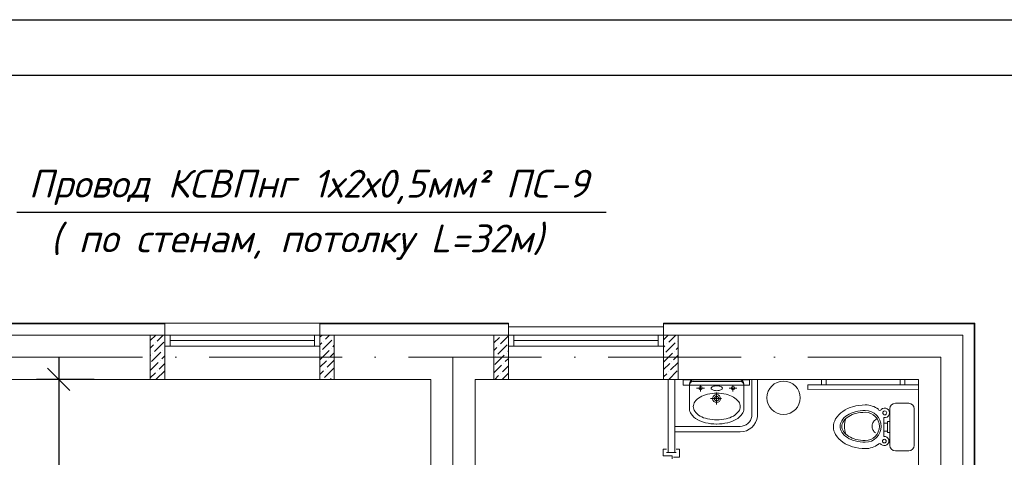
# Model space of a CAD drawing. Header units: millimetres. Extents: x 1114507 to 93926427, y 174473 to 817039.
# Tile 135 of 256: x 1757263 to 1766144, y 494697 to 498648. Entities that reach past the tile are written whole.
import ezdxf

# ---------------------------------------------------------------- set-up
doc = ezdxf.new("R2010")
doc.units = ezdxf.units.MM
doc.linetypes.add('ACAD_ISO10W100', pattern=[18, 12, -3, 0, -3])
doc.layers.add('kcd_tx', color=7, linetype='Continuous')
doc.layers.add('PDF22_Text', color=7, linetype='Continuous')
doc.layers.add('PDF22_Geometry', color=7, linetype='Continuous', true_color=0x979797)
doc.layers.add('АСО-стены кирпич 380 мм', color=7, linetype='Continuous', lineweight=35, true_color=0x745739)
doc.layers.add('размеры', color=12, linetype='Continuous', lineweight=15)
doc.layers.add('Сантехника', color=150, linetype='Continuous', lineweight=13)
doc.styles.add('PDF ISOCPEUR', font='isocpeur.TTF')
doc.styles.get("Standard").update_dxf_attribs({"font": 'isocpeui.ttf'})
doc.dimstyles.new('Санжар', dxfattribs={"dimtxt": 240, "dimasz": 200, "dimexe": 200, "dimexo": 200, "dimgap": 50, "dimtad": 1, "dimdec": 0, "dimtxsty": 'Standard', "dimblk": 'OBLIQUE', "dimcen": 2.5, "dimdle": 200, "dimclrd": 152, "dimclre": 152, "dimclrt": 152, "dimadec": 0, "dimazin": 0, "dimtfac": 1, "dimtdec": 0, "dimtmove": 0, "dimatfit": 3, "dimldrblk": 'OBLIQUE', "dimfxl": 0, "dimlwd": 0, "dimlwe": 0, "dimarcsym": 0})

# ---------------------------------------------------------------- blocks, each defined once
blk = doc.blocks.new('blokqav3mak')
at = {"color": 252, "lineweight": 0, "ltscale": 100}
for p, q in [((1619766.4, 782732.1), (1618266.4, 782732.1)), ((1619766.4, 782625.1), (1619766.4, 782732.1)), ((1622866.4, 782732.1), (1621166.4, 782732.1)), ((1621166.4, 782625.1), (1621166.4, 782732.1)), ((1627073.4, 782732.1), (1624266.4, 782732.1)), ((1627073.4, 775325.1), (1627073.4, 782732.1))]:
    blk.add_line(p, q, dxfattribs=at)
at = {"color": 32, "lineweight": 0, "ltscale": 100}
for p, q in [((1619766.4, 782725.1), (1618266.4, 782725.1)), ((1622866.4, 782725.1), (1621166.4, 782725.1)), ((1627066.4, 782725.1), (1624266.4, 782725.1)), ((1627066.4, 775325.1), (1627066.4, 782725.1))]:
    blk.add_line(p, q, dxfattribs=at)
at = {"lineweight": 0, "ltscale": 100}
for p, q in [((1621166.4, 782732.1), (1619766.4, 782732.1)), ((1624266.4, 782700.1), (1622866.4, 782700.1)), ((1619766.4, 782625.1), (1618266.4, 782625.1)), ((1619766.4, 782625.1), (1619766.4, 782225.1)), ((1622866.4, 782625.1), (1621166.4, 782625.1)), ((1621166.4, 782625.1), (1621166.4, 782225.1)), ((1622866.4, 782225.1), (1622866.4, 782625.1)), ((1626966.4, 782625.1), (1624266.4, 782625.1)), ((1624266.4, 782225.1), (1624266.4, 782625.1)), ((1626966.4, 775325.1), (1626966.4, 782625.1)), ((1619766.4, 782225.1), (1618266.4, 782225.1)), ((1621166.4, 782225.1), (1619766.4, 782225.1)), ((1622166.4, 782225.1), (1621166.4, 782225.1)), ((1622166.4, 776325.1), (1622166.4, 782225.1)), ((1622866.4, 782225.1), (1622566.4, 782225.1)), ((1622566.4, 776325.1), (1622566.4, 782225.1)), ((1624266.4, 782225.1), (1622866.4, 782225.1)), ((1626566.4, 782225.1), (1624266.4, 782225.1)), ((1625042.5, 782221.3), (1624442.5, 782221.3)), ((1624442.5, 782221.3), (1624442.5, 782171.3)), ((1624442.5, 782171.3), (1625042.5, 782171.3)), ((1625042.5, 782171.3), (1625042.5, 782221.3)), ((1625062.8, 782225.1), (1625062.8, 781889.9)), ((1625112.8, 782225.1), (1625112.8, 781889.9)), ((1626566.4, 775325.1), (1626566.4, 782225.1)), ((1624366.4, 781800.9), (1624956.6, 781800.9)), ((1624366.4, 781750.9), (1624956.6, 781750.9))]:
    blk.add_line(p, q, dxfattribs=at)
at = {"color": 251, "lineweight": 0, "ltscale": 100, "true_color": 0x4a4a4a}
for p, q in [((1622866.4, 782625.1), (1622866.4, 782732.1)), ((1624266.4, 782625.1), (1624266.4, 782732.1))]:
    blk.add_line(p, q, dxfattribs=at)
at = {"linetype": 'Continuous', "lineweight": 0, "ltscale": 100}
for p, q in [((1619636.4, 782575.5, 0), (1619686, 782625.1, 0)), ((1619698.9, 782570.6, 0), (1619753.3, 782625.1, 0)), ((1621166.4, 782604.9, 0), (1621186.6, 782625.1, 0)), ((1621216.3, 782587.5, 0), (1621253.9, 782625.1, 0)), ((1621292.1, 782595.9, 0), (1621292.1, 782595.9, 0)), ((1622736.4, 782621.2, 0), (1622740.3, 782625.1, 0)), ((1622736.4, 782553.8, 0), (1622786.8, 782604.3, 0)), ((1622795.3, 782545.4, 0), (1622866.4, 782616.5, 0)), ((1622803.7, 782621.2, 0), (1622803.7, 782621.2, 0)), ((1624266.4, 782583.2, 0), (1624304.3, 782621.2, 0)), ((1624312.7, 782562.2, 0), (1624375.6, 782625.1, 0)), ((1619636.4, 782508.1, 0), (1619665.2, 782537, 0)), ((1619673.6, 782478, 0), (1619757.8, 782562.2, 0)), ((1619682, 782553.8, 0), (1619682, 782553.8, 0)), ((1621166.4, 782537.5, 0), (1621182.6, 782553.8, 0)), ((1621191.1, 782494.9, 0), (1621275.2, 782579.1, 0)), ((1621199.5, 782570.6, 0), (1621199.5, 782570.6, 0)), ((1621283.7, 782520.1, 0), (1621296.4, 782532.8, 0)), ((1622736.4, 782486.5, 0), (1622761.6, 782511.7, 0)), ((1622770, 782452.8, 0), (1622854.2, 782537, 0)), ((1622778.4, 782528.6, 0), (1622778.4, 782528.6, 0)), ((1624266.4, 782515.9, 0), (1624279, 782528.6, 0)), ((1624287.4, 782469.6, 0), (1624371.6, 782553.8, 0)), ((1624295.9, 782545.4, 0), (1624295.9, 782545.4, 0)), ((1624380, 782494.9, 0), (1624396.4, 782511.2, 0)), ((1624388.5, 782570.6, 0), (1624388.5, 782570.6, 0)), ((1619636.4, 782440.8, 0), (1619640, 782444.4, 0)), ((1619648.4, 782385.4, 0), (1619732.6, 782469.6, 0)), ((1619656.8, 782461.2, 0), (1619656.8, 782461.2, 0)), ((1619741, 782410.7, 0), (1619766.4, 782436.1, 0)), ((1619749.4, 782486.5, 0), (1619749.4, 782486.5, 0)), ((1619766.2, 782503.3, 0), (1619766.4, 782503.4, 0)), ((1621166.4, 782402.8, 0), (1621250, 782486.5, 0)), ((1621174.2, 782478, 0), (1621174.2, 782478, 0)), ((1621258.4, 782427.5, 0), (1621296.4, 782465.5, 0)), ((1621266.8, 782503.3, 0), (1621266.8, 782503.3, 0)), ((1622744.7, 782360.2, 0), (1622828.9, 782444.4, 0)), ((1622753.2, 782435.9, 0), (1622753.2, 782435.9, 0)), ((1622845.8, 782461.2, 0), (1622845.8, 782461.2, 0)), ((1622862.6, 782478, 0), (1622866.4, 782481.8, 0)), ((1624266.4, 782381.2, 0), (1624346.4, 782461.2, 0)), ((1624270.6, 782452.8, 0), (1624270.6, 782452.8, 0)), ((1624354.8, 782402.3, 0), (1624396.4, 782443.8, 0)), ((1624363.2, 782478, 0), (1624363.2, 782478, 0)), ((1619636.4, 782306.1, 0), (1619707.3, 782377, 0)), ((1619715.7, 782318.1, 0), (1619766.4, 782368.7, 0)), ((1619724.1, 782393.8, 0), (1619724.1, 782393.8, 0)), ((1621166.4, 782335.5, 0), (1621224.7, 782393.8, 0)), ((1621233.2, 782334.9, 0), (1621296.4, 782398.1, 0)), ((1621241.6, 782410.7, 0), (1621241.6, 782410.7, 0)), ((1622736.4, 782284.4, 0), (1622803.7, 782351.8, 0)), ((1622812.1, 782292.8, 0), (1622866.4, 782347.1, 0)), ((1622820.5, 782368.6, 0), (1622820.5, 782368.6, 0)), ((1622837.4, 782385.4, 0), (1622866.4, 782414.4, 0)), ((1624266.4, 782313.8, 0), (1624321.1, 782368.6, 0)), ((1624329.5, 782309.7, 0), (1624396.4, 782376.5, 0)), ((1624337.9, 782385.4, 0), (1624337.9, 782385.4, 0)), ((1619636.4, 782238.7, 0), (1619682, 782284.4, 0)), ((1619690.5, 782225.5, 0), (1619766.4, 782301.4, 0)), ((1619698.9, 782301.2, 0), (1619698.9, 782301.2, 0)), ((1621166.4, 782268.1, 0), (1621199.5, 782301.2, 0)), ((1621207.9, 782242.3, 0), (1621292.1, 782326.5, 0)), ((1621216.3, 782318.1, 0), (1621216.3, 782318.1, 0)), ((1621283.7, 782250.7, 0), (1621283.7, 782250.7, 0)), ((1622744.4, 782225.1, 0), (1622778.4, 782259.1, 0)), ((1622795.3, 782276, 0), (1622795.3, 782276, 0)), ((1622811.7, 782225.1, 0), (1622866.4, 782279.7, 0)), ((1624266.4, 782246.5, 0), (1624295.9, 782276, 0)), ((1624312.3, 782225.1, 0), (1624388.5, 782301.2, 0)), ((1624312.7, 782292.8, 0), (1624312.7, 782292.8, 0)), ((1619766.2, 782233.9, 0), (1619766.2, 782233.9, 0)), ((1621191.1, 782225.5, 0), (1621191.1, 782225.5, 0)), ((1621258, 782225.1, 0), (1621266.8, 782233.9, 0)), ((1624380, 782225.5, 0), (1624380, 782225.5, 0))]:
    blk.add_line(p, q, dxfattribs=at)
at = {"color": 5, "lineweight": 0}
for p, q in [((1619816.4, 782625.1), (1619766.4, 782625.1)), ((1619766.4, 782625.1), (1619766.4, 782525.1)), ((1621116.4, 782625.1), (1619816.4, 782625.1)), ((1619816.4, 782525.1), (1619816.4, 782625.1)), ((1621116.4, 782525.1), (1621116.4, 782625.1)), ((1621116.4, 782625.1), (1621166.4, 782625.1)), ((1621166.4, 782625.1), (1621166.4, 782525.1)), ((1622916.4, 782625.1), (1622866.4, 782625.1)), ((1622866.4, 782625.1), (1622866.4, 782525.1)), ((1624216.4, 782625.1), (1622916.4, 782625.1)), ((1622916.4, 782525.1), (1622916.4, 782625.1)), ((1624216.4, 782525.1), (1624216.4, 782625.1)), ((1624216.4, 782625.1), (1624266.4, 782625.1)), ((1624266.4, 782625.1), (1624266.4, 782525.1)), ((1619766.4, 782525.1), (1619816.4, 782525.1)), ((1621116.4, 782575.1), (1619816.4, 782575.1)), ((1621116.4, 782525.1), (1619816.4, 782525.1)), ((1621166.4, 782525.1), (1621116.4, 782525.1)), ((1622866.4, 782525.1), (1622916.4, 782525.1)), ((1624216.4, 782575.1), (1622916.4, 782575.1)), ((1624216.4, 782525.1), (1622916.4, 782525.1)), ((1624266.4, 782525.1), (1624216.4, 782525.1))]:
    blk.add_line(p, q, dxfattribs=at)
at = {"color": 1, "linetype": 'ACAD_ISO10W100', "lineweight": 0, "ltscale": 100}
for p, q in [((1626766.4, 782425.1), (1599766.4, 782425.1)), ((1622366.4, 782425.1), (1622366.4, 773125.1)), ((1626766.4, 782425.1), (1626766.4, 766825.1))]:
    blk.add_line(p, q, dxfattribs=at)
at = {"lineweight": 0}
for p, q in [((1626566.3, 782175.1), (1625566.3, 782175)), ((1625566.3, 782175), (1625566.3, 782135)), ((1625731.6, 782225.1), (1625691.6, 782225.1)), ((1625691.6, 782225.1), (1625691.6, 782175.1)), ((1625691.6, 782175.1), (1625731.6, 782175.1)), ((1625731.6, 782175.1), (1625731.6, 782225.1)), ((1626401, 782175.1), (1626401, 782225.1)), ((1626401, 782225.1), (1626441, 782225.1)), ((1626441, 782175.1), (1626401, 782175.1)), ((1626441, 782225.1), (1626441, 782175.1)), ((1626566.3, 782135.1), (1626566.3, 782175.1)), ((1625566.3, 782135), (1626566.3, 782135.1))]:
    blk.add_line(p, q, dxfattribs=at)
at = {"color": 0, "lineweight": 0}
for p, q in [((1624293.5, 781596.4), (1624262.2, 781596.4)), ((1624262.2, 781596.4), (1624262.2, 781533.9)), ((1624262.2, 781533.9), (1624343.5, 781533.9)), ((1624293.5, 781565.1), (1624379.2, 781565.1)), ((1624343.5, 781533.9), (1624343.5, 781508.9)), ((1624410.5, 781596.4), (1624379.2, 781596.4)), ((1624410.5, 781521.4), (1624410.5, 781596.4)), ((1624356, 781521.4), (1624410.5, 781521.4))]:
    blk.add_line(p, q, dxfattribs=at)
at = {"lineweight": 0, "ltscale": 100}
blk.add_circle((1625348.6, 782059), 150, dxfattribs=at)
for centre, radius, start, end in [((1624954.6, 781911.3), 110.4, 271.07834, 348.85672), ((1624955, 781910), 159.1, 270.57238, 352.76255)]:
    blk.add_arc(centre, radius, start, end, dxfattribs=at)
at = {"layer": 'АСО-стены кирпич 380 мм', "color": 5, "lineweight": 0}
for p, q in [((1624306.4, 781565.1), (1624306.4, 782225.1)), ((1624366.4, 782225.1), (1624366.4, 781565.1)), ((1624366.4, 781565.1), (1624306.4, 781565.1))]:
    blk.add_line(p, q, dxfattribs=at)
at = {"layer": 'размеры', "lineweight": 0, "ltscale": 5}
for p, q in [((1619766.4, 782625.1), (1619636.4, 782625.1)), ((1619636.4, 782625.1), (1619636.4, 782225.1)), ((1619766.4, 782225.1), (1619766.4, 782625.1)), ((1621296.4, 782625.1), (1621166.4, 782625.1)), ((1621166.4, 782625.1), (1621166.4, 782225.1)), ((1621296.4, 782225.1), (1621296.4, 782625.1)), ((1622736.4, 782625.1), (1622866.4, 782625.1)), ((1622736.4, 782225.1), (1622736.4, 782625.1)), ((1622866.4, 782625.1), (1622866.4, 782625.1)), ((1622866.4, 782625.1), (1622866.4, 782225.1)), ((1622866.4, 782225.1), (1622866.4, 782625.1)), ((1622866.4, 782625.1), (1622866.4, 782225.1)), ((1624266.4, 782625.1), (1624396.4, 782625.1)), ((1624266.4, 782225.1), (1624266.4, 782625.1)), ((1624396.4, 782625.1), (1624396.4, 782225.1)), ((1619636.4, 782225.1), (1619766.4, 782225.1)), ((1621166.4, 782225.1), (1621296.4, 782225.1)), ((1622866.4, 782225.1), (1622736.4, 782225.1)), ((1622866.4, 782225.1), (1622866.4, 782225.1)), ((1624396.4, 782225.1), (1624266.4, 782225.1))]:
    blk.add_line(p, q, dxfattribs=at)
at = {"layer": 'Сантехника', "lineweight": 0}
for p, q in [((1624499.5, 782180.2), (1624499.5, 781954.9)), ((1624529.1, 782207.1), (1624744.7, 782207.1)), ((1624744.7, 782225.1), (1624544.4, 782225.1)), ((1624600, 782166.6), (1624600, 782115.3)), ((1624944.9, 782225.1), (1624744.7, 782225.1)), ((1624960.2, 782207.1), (1624744.7, 782207.1)), ((1624892.2, 782166.6), (1624892.2, 782115.3)), ((1624989.9, 781954.9), (1624989.9, 782180.2)), ((1624635.5, 782146.1), (1624564.4, 782146.1)), ((1624744.7, 782107.6), (1624744.7, 781997.3)), ((1624927.7, 782146.1), (1624856.6, 782146.1)), ((1624789.1, 782051.2), (1624688, 782051.2))]:
    blk.add_line(p, q, dxfattribs=at)
at = {"layer": 'Сантехника', "lineweight": 0, "ltscale": 5}
for p, q in [((1626356.9, 782009.5), (1626476.9, 782009.5)), ((1626356.9, 782009.5), (1626476.9, 782009.5)), ((1626306.9, 781629.5), (1626306.9, 781959.5)), ((1626306.9, 781629.5), (1626306.9, 781959.5)), ((1626526.9, 781959.5), (1626526.9, 781629.5)), ((1626526.9, 781959.5), (1626526.9, 781629.5)), ((1626251.9, 781828.6), (1626286.2, 781828.6)), ((1626251.9, 781828.6), (1626286.2, 781828.6)), ((1626254, 781879.6), (1626254, 781828.6)), ((1626254, 781879.6), (1626254, 781828.6)), ((1626254, 781828.6), (1626254, 781756.9)), ((1626254, 781828.6), (1626254, 781756.9)), ((1626286.2, 781844.3), (1626306.9, 781844.3)), ((1626286.2, 781828.6), (1626286.2, 781844.3)), ((1626286.2, 781844.3), (1626306.9, 781844.3)), ((1626286.2, 781828.6), (1626286.2, 781844.3)), ((1626286.2, 781756.9), (1626286.2, 781828.6)), ((1626286.2, 781756.9), (1626286.2, 781828.6)), ((1626306.9, 781844.3), (1626306.9, 781744.6)), ((1626306.9, 781844.3), (1626306.9, 781744.6)), ((1626254, 781756.9), (1626254, 781709.7)), ((1626286.2, 781756.9), (1626254, 781756.9)), ((1626254, 781756.9), (1626254, 781709.7)), ((1626286.2, 781756.9), (1626254, 781756.9)), ((1626286.2, 781744.6), (1626286.2, 781756.9)), ((1626286.2, 781744.6), (1626286.2, 781756.9)), ((1626306.9, 781744.6), (1626286.2, 781744.6)), ((1626306.9, 781744.6), (1626286.2, 781744.6)), ((1626476.9, 781579.5), (1626356.9, 781579.5)), ((1626476.9, 781579.5), (1626356.9, 781579.5))]:
    blk.add_line(p, q, dxfattribs=at)
at = {"layer": 'Сантехника', "lineweight": 0}
for centre, radius in [((1624600, 782146.1), 15.4), ((1624892.2, 782146.1), 15.4), ((1624744.7, 782051.2), 35.9), ((1624744.7, 782051.2), 20.1)]:
    blk.add_circle(centre, radius, dxfattribs=at)
at = {"layer": 'Сантехника', "lineweight": 0, "ltscale": 5}
for centre, radius in [((1626261, 781922.7), 17.7), ((1626261, 781922.7), 17.7), ((1626257.3, 781668.1), 16.8), ((1626257.3, 781668.1), 16.8)]:
    blk.add_circle(centre, radius, dxfattribs=at)
at = {"layer": 'Сантехника', "lineweight": 0}
for centre, radius, start, end in [((1624532.7, 782174), 33.3, 90, 180), ((1624544.4, 782180.2), 45, 90, 180), ((1624705.8, 782144.8), 10.3, 136.14298, 180), ((1624724.8, 782126.5), 36.7, 113.31982, 136.14298), ((1624737.6, 782096.8), 69, 100.12395, 113.31982), ((1624746.1, 782049.6), 117, 90, 100.12395), ((1624746.1, 782049.6), 117, 79.87605, 90), ((1624754.5, 782096.8), 69, 66.68018, 79.87605), ((1624767.3, 782126.5), 36.7, 43.85702, 66.68018), ((1624786.3, 782144.8), 10.3, 0, 43.85702), ((1624944.9, 782180.2), 45, 0, 90), ((1624956.6, 782174), 33.3, 0, 90), ((1624672.6, 781930.8), 154, 119.66302, 143.97221), ((1624716.9, 781853), 243.6, 103.2739, 119.66302), ((1624746.1, 781729.5), 370.4, 90, 103.2739), ((1624705.8, 782144.8), 10.3, 180, 223.85702), ((1624724.8, 782163.1), 36.7, 223.85702, 246.68018), ((1624737.6, 782192.8), 69, 246.68018, 259.87605), ((1624746.1, 782240), 117, 259.87605, 270), ((1624746.1, 782240), 117, 270, 280.12395), ((1624746.1, 781729.5), 370.4, 76.7261, 90), ((1624754.5, 782192.8), 69, 280.12395, 293.31982), ((1624767.3, 782163.1), 36.7, 293.31982, 316.14298), ((1624786.3, 782144.8), 10.3, 316.14298, 0), ((1624775.2, 781853), 243.6, 60.33698, 76.7261), ((1624819.5, 781930.8), 154, 36.02779, 60.33698), ((1624605.8, 781979.4), 71.4, 143.97221, 180), ((1624605.8, 781979.4), 71.4, 180, 216.02779), ((1624886.3, 781979.4), 71.4, 0, 36.02779), ((1624886.3, 781979.4), 71.4, 323.97221, 0), ((1624581.5, 781960.8), 82.2, 175.88044, 180), ((1624581.5, 781960.8), 82.2, 180, 216.02779), ((1624658.5, 782016.8), 177.4, 216.02779, 240.33698), ((1624672.6, 782028), 154, 216.02779, 240.33698), ((1624716.9, 782105.8), 243.6, 240.33698, 256.7261), ((1624775.2, 782105.8), 243.6, 283.2739, 299.66302), ((1624819.5, 782028), 154, 299.66302, 323.97221), ((1624830.9, 782016.8), 177.4, 299.66302, 323.97221), ((1624907.8, 781960.8), 82.2, 323.97221, 0), ((1624907.8, 781960.8), 82.2, 0, 4.11956), ((1624709.5, 782106.4), 280.6, 240.33698, 256.7261), ((1624743.1, 782248.6), 426.7, 256.7261, 270), ((1624746.1, 782229.2), 370.4, 256.7261, 270), ((1624743.1, 782248.6), 426.7, 270, 270.21449), ((1624746.3, 782248.6), 426.7, 269.78551, 270), ((1624746.1, 782229.2), 370.4, 270, 283.2739), ((1624746.3, 782248.6), 426.7, 270, 283.2739), ((1624779.8, 782106.4), 280.6, 283.2739, 299.66302), ((1626007.7, 781840.6), 221.7, 211.15077, 235.5781), ((1626054.9, 781909.5), 305.2, 235.5781, 254.15338)]:
    blk.add_arc(centre, radius, start, end, dxfattribs=at)
at = {"layer": 'Сантехника', "lineweight": 0, "ltscale": 5}
for centre, radius, start, end in [((1626054.9, 781684.7), 305.2, 105.84662, 124.4219), ((1626054.9, 781684.7), 305.2, 105.84662, 124.4219), ((1626085.8, 781575.8), 418.4, 90, 105.84662), ((1626085.8, 781575.8), 418.4, 90, 105.84662), ((1626085.8, 781797.1), 197.2, 53.37244, 90), ((1626085.8, 781797.1), 197.2, 53.37244, 90), ((1626356.9, 781959.5), 50, 90, 180), ((1626356.9, 781959.5), 50, 90, 180), ((1626476.9, 781959.5), 50, 0, 90), ((1626476.9, 781959.5), 50, 0, 90), ((1626007.7, 781753.6), 221.7, 124.4219, 148.84923), ((1626007.7, 781753.6), 221.7, 124.4219, 148.84923), ((1626015.2, 781758), 170.1, 122.17122, 146.63536), ((1626015.2, 781758), 170.1, 122.17122, 146.63536), ((1626016.2, 781756.8), 156.2, 120.97049, 145.38765), ((1626016.2, 781756.8), 156.2, 120.97049, 145.38765), ((1626057.8, 781690.3), 250.1, 104.60393, 122.17122), ((1626057.8, 781690.3), 250.1, 104.60393, 122.17122), ((1626058.2, 781686.7), 237.8, 103.96042, 120.97049), ((1626058.2, 781686.7), 237.8, 103.96042, 120.97049), ((1626085.8, 781582.9), 361.1, 90, 104.60393), ((1626085.8, 781582.9), 361.1, 90, 104.60393), ((1626085.8, 781575.7), 352.3, 90, 103.96042), ((1626085.8, 781575.7), 352.3, 90, 103.96042), ((1626085.8, 781800.6), 143.4, 270, 90), ((1626085.8, 781800.6), 143.4, 270, 90), ((1626085.8, 781800.6), 127.3, 270, 90), ((1626085.8, 781800.6), 127.3, 270, 90), ((1626216.9, 781957.5), 13.6, 200.6387, 339.3613), ((1626216.9, 781957.5), 13.6, 200.6387, 339.3613), ((1626261, 781922.7), 43.6, 260.82075, 136.57286), ((1626261, 781922.7), 43.6, 260.82075, 136.57286), ((1625935.8, 781797.1), 137.7, 148.84923, 180), ((1625935.8, 781797.1), 137.7, 180, 211.15077), ((1625950.5, 781800.6), 92.6, 146.63536, 180), ((1625950.5, 781800.6), 92.6, 146.63536, 180), ((1625950.5, 781800.6), 92.6, 180, 213.36464), ((1625950.5, 781800.6), 92.6, 180, 213.36464), ((1625952.6, 781800.6), 78.9, 145.38765, 180), ((1625952.6, 781800.6), 78.9, 145.38765, 180), ((1625952.6, 781800.6), 78.9, 180, 214.61235), ((1625952.6, 781800.6), 78.9, 180, 214.61235), ((1626110.7, 781798.8), 213, 159.99951, 198.48455), ((1626110.7, 781798.8), 213, 159.99951, 198.48455), ((1626217.6, 781801.1), 70.5, 153.65468, 180), ((1626217.6, 781801.1), 70.5, 153.65468, 180), ((1626217.6, 781801.1), 70.5, 180, 206.34532), ((1626217.6, 781801.1), 70.5, 180, 206.34532), ((1626231.9, 781794), 86.5, 129.91016, 153.65468), ((1626231.9, 781794), 86.5, 129.91016, 153.65468), ((1626241.2, 781782.9), 101, 119.23771, 129.91016), ((1626241.2, 781782.9), 101, 119.23771, 129.91016), ((1626007.7, 781840.6), 221.7, 211.15077, 235.5781), ((1626015.2, 781843.2), 170.1, 213.36464, 237.82878), ((1626015.2, 781843.2), 170.1, 213.36464, 237.82878), ((1626016.2, 781844.5), 156.2, 214.61235, 239.02951), ((1626016.2, 781844.5), 156.2, 214.61235, 239.02951), ((1626058.2, 781914.5), 237.8, 239.02951, 256.03958), ((1626058.2, 781914.5), 237.8, 239.02951, 256.03958), ((1626231.9, 781808.2), 86.5, 206.34532, 230.08984), ((1626231.9, 781808.2), 86.5, 206.34532, 230.08984), ((1626257.3, 781668.1), 41.7, 226.35612, 94.52336), ((1626257.3, 781668.1), 41.7, 226.35612, 94.52336), ((1626054.9, 781909.5), 305.2, 235.5781, 254.15338), ((1626057.8, 781911), 250.1, 237.82878, 255.39607), ((1626057.8, 781911), 250.1, 237.82878, 255.39607), ((1626085.8, 782018.3), 361.1, 255.39607, 270), ((1626085.8, 782018.3), 361.1, 255.39607, 270), ((1626085.8, 782025.6), 352.3, 256.03958, 270), ((1626085.8, 782025.6), 352.3, 256.03958, 270), ((1626085.8, 781797.1), 197.2, 270, 306.62756), ((1626085.8, 781797.1), 197.2, 270, 306.62756), ((1626085.8, 781797.1), 197.2, 270, 306.62756), ((1626085.8, 781797.1), 197.2, 270, 306.62756), ((1626215.7, 781630.5), 14.8, 30.13159, 149.86841), ((1626215.7, 781630.5), 14.8, 30.13159, 149.86841), ((1626356.9, 781629.5), 50, 180, 270), ((1626356.9, 781629.5), 50, 180, 270), ((1626476.9, 781629.5), 50, 270, 0), ((1626476.9, 781629.5), 50, 270, 0), ((1626085.8, 782018.3), 418.4, 254.15338, 270), ((1626085.8, 782018.3), 418.4, 254.15338, 270), ((1626085.8, 782018.3), 418.4, 254.15338, 270), ((1626085.8, 782018.3), 418.4, 254.15338, 270)]:
    blk.add_arc(centre, radius, start, end, dxfattribs=at)
blk = doc.blocks.new('_Oblique')
at = {"color": 0, "linetype": 'ByBlock', "lineweight": -2}
blk.add_line((-0.5, -0.5), (0.5, 0.5), dxfattribs=at)
blk = doc.blocks.new('*D1994')
at = {"layer": 'Defpoints', "color": 0, "lineweight": 40, "ltscale": 100, "transparency": 16777216}
for p in [(1758135.5, 495401.2), (1757615.1, 492451.2), (1758135.5, 492451.2)]:
    blk.add_point(p, dxfattribs=at)
at = {"layer": 'kcd_tx', "color": 152, "ltscale": 100, "transparency": 16777216}
for p, q in [((1757615.1, 495601.2), (1757615.1, 492251.2)), ((1757935.5, 495401.2), (1757415.1, 495401.2)), ((1757935.5, 492451.2), (1757415.1, 492451.2))]:
    blk.add_line(p, q, dxfattribs=at)
at = {"layer": 'kcd_tx', "color": 152, "ltscale": 100, "transparency": 16777216, "xscale": 200, "yscale": 200, "zscale": 200}
for p, rotation in [((1757615.1, 495401.2), 90), ((1757615.1, 492451.2), 270)]:
    blk.add_blockref('_Oblique', p, dxfattribs=dict(at, rotation=rotation))
at = {"layer": 'kcd_tx', "color": 152, "lineweight": 35, "ltscale": 100, "transparency": 16777216, "insert": (1757445.1, 493926.2), "char_height": 240, "attachment_point": 5, "rotation": 90}
blk.add_mtext('2950', dxfattribs=at)

msp = doc.modelspace()

# ---------------------------------------------------------------- linework, layer by layer
at = {"color": 5, "elevation": 0}
msp.add_lwpolyline([(1730468.7, 498647.8), (1783326.7, 498647.8), (1783326.7, 468947.8), (1730468.7, 468947.8)], close=True, dxfattribs=at)
at = {"color": 5, "lineweight": 30, "elevation": 0}
msp.add_lwpolyline([(1732468.7, 498147.8), (1782826.7, 498147.8), (1782826.7, 469447.8), (1732468.7, 469447.8)], close=True, dxfattribs=at)
at = {"layer": 'Defpoints', "color": 3, "linetype": 'ByBlock', "elevation": 0}
msp.add_lwpolyline([(1730468.7, 498647.8), (1772468.7, 498647.8), (1772468.7, 468947.8), (1730468.7, 468947.8)], close=True, dxfattribs=at)
at = {"layer": 'PDF22_Geometry', "color": 7, "lineweight": 25}
msp.add_line((1762554.3, 496908), (1757237, 496908), dxfattribs=at)

# ---------------------------------------------------------------- block references
at = {"color": 0}
msp.add_blockref('blokqav3mak', (138804.9, -286823.9), dxfattribs=at)

# ---------------------------------------------------------------- texts
at = {"layer": 'PDF22_Text', "lineweight": 35, "char_height": 251.087, "attachment_point": 7, "style": 'PDF ISOCPEUR'}
for s, insert, width in [('{\\fISOCPEUR|b0|i1|c204|p34;Провод КСВПнг 1х2х0,5мм² ПС-9}', (1757344.2, 496973.6), 6862.708), ('{\\fISOCPEUR|b0|i1|c204|p34;( по стенам, потолку L=32м)}', (1757541.2, 496479.6), 5085.466)]:
    msp.add_mtext(s, dxfattribs=dict(at, insert=insert, width=width))

# ---------------------------------------------------------------- dimensions: what is measured, and where the dimension line sits
at = {"layer": 'kcd_tx', "lineweight": 35, "ltscale": 100}
dim = msp.add_linear_dim(base=(1757615.1, 492451.2), p1=(1758135.5, 495401.2), p2=(1758135.5, 492451.2), angle=90, dimstyle='Санжар', override={"dimfxl": 200, "dimtfillclr": 253, "dimlwd": 65535, "dimlwe": 65535, "dimarcsym": 2}, dxfattribs=at)
dim.commit()
dim.dimension.update_dxf_attribs({"geometry": '*D1994', "text_midpoint": (1757445.1, 493926.2)})

doc.saveas('drawing.dxf')
